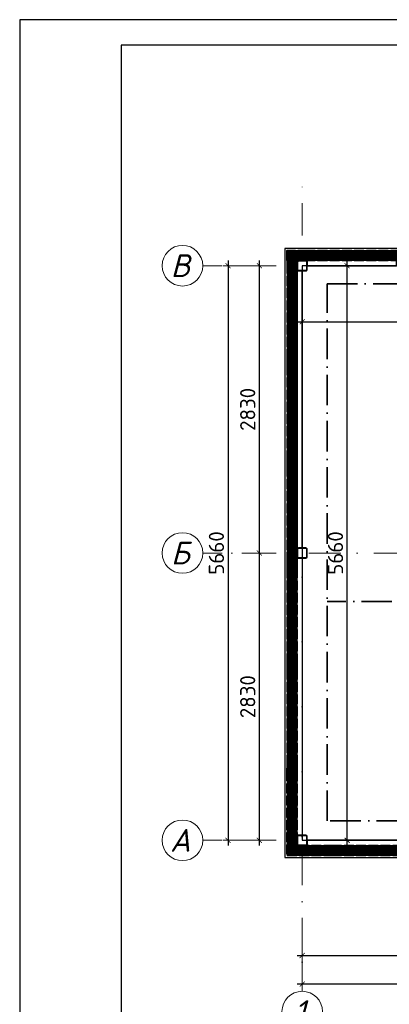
# Model space of a CAD drawing. Header units: metres. Extents: x 705633 to 708863, y 4309165 to 4309462.
# Tile 6 of 25: x 707492 to 707565, y 4309268 to 4309462. Entities that reach past the tile are written whole.
import ezdxf
from ezdxf.enums import TextEntityAlignment as Align

# ---------------------------------------------------------------- set-up
doc = ezdxf.new("R2010")
doc.units = ezdxf.units.M
doc.header["$LTSCALE"] = 0.5
doc.header["$PDMODE"] = 35
doc.header["$PDSIZE"] = 0.3
for name, pattern in [('ACAD_ISO10W100', [18, 12, -3, 0, -3]), ('DASHDOTX2', [50.8, 25.4, -12.7, 0, -12.7]), ('GOST2.303 9', [26.5, 20, -1.5, 1, -1.5, 1, -1.5])]:
    doc.linetypes.add(name, pattern=pattern)
doc.layers.get('Defpoints').update_dxf_attribs({"lineweight": 18})
doc.layers.add('.', color=7, linetype='Continuous', lineweight=15)
doc.layers.add('заземление защитное', color=7, linetype='GOST2.303 9', lineweight=60, true_color=0x007000)
doc.layers.add('Рамка', color=7, linetype='Continuous')
doc.styles.add('ГОСТ300', font='isocpeur.ttf')
doc.styles.add('Оси', font='isocpeui.ttf')
doc.dimstyles.new('ГОСТ 50', dxfattribs={"dimtxt": 300, "dimasz": 100, "dimexe": 100, "dimexo": 80, "dimgap": 80, "dimtad": 1, "dimdec": 0, "dimlfac": 0.5, "dimtxsty": 'ГОСТ300', "dimblk": 'ARCHTICK', "dimcen": 50, "dimdle": 100, "dimadec": 0, "dimazin": 0, "dimtfac": 1, "dimtdec": 0, "dimtmove": 0, "dimatfit": 3, "dimldrblk": 'ARCHTICK', "dimfxl": 1, "dimlwe": 9, "dimarcsym": 0})
pattern_1 = [(0, (11262055.141, 930292.151), (0, 15.875), []), (60, (11262055.141, 930292.151), (-13.748153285, 7.9375), []), (120, (11262055.141, 930292.151), (-13.748153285, -7.9375), [])]

# ---------------------------------------------------------------- blocks, each defined once
blk = doc.blocks.new('100x100st')
at = {"layer": '.'}
h = blk.add_hatch(dxfattribs=at)
h.set_pattern_fill('ANSI38', color=256)
h.set_pattern_definition([(45, (2935867.633, 213515.1553), (-2.245064, 2.245064), []), (135, (2935867.633, 213515.1553), (-6.73519, 2.245064), [7.9375, -4.7625])])
h.paths.add_polyline_path([(2935954.1, 213615.2), (2935881.1, 213615.2, 0.414214), (2935867.6, 213601.7), (2935867.6, 213528.7, 0.414214), (2935881.1, 213515.2), (2935954.1, 213515.2, 0.414214), (2935967.6, 213528.7), (2935967.6, 213601.7, 0.414214)])
h.paths.add_polyline_path([(2935954.1, 213610.2, -0.414214), (2935962.6, 213601.7), (2935962.6, 213528.7, -0.414214), (2935954.1, 213520.2), (2935881.1, 213520.2, -0.414214), (2935872.6, 213528.7), (2935872.6, 213601.7, -0.414214), (2935881.1, 213610.2)], flags=16)
at = {"color": 0, "linetype": 'ByBlock', "lineweight": 30}
blk.add_lwpolyline([(2935881.1, 213515.2), (2935954.1, 213515.2, 0.414214), (2935967.6, 213528.7), (2935967.6, 213601.7, 0.414214), (2935954.1, 213615.2), (2935881.1, 213615.2, 0.414214), (2935867.6, 213601.7), (2935867.6, 213528.7, 0.414214), (2935881.1, 213515.2, 0.414214)], format="xyb", dxfattribs=at)
blk.add_lwpolyline([(2935881.1, 213520.2), (2935954.1, 213520.2, 0.414214), (2935962.6, 213528.7), (2935962.6, 213601.7, 0.414214), (2935954.1, 213610.2), (2935881.1, 213610.2, 0.414214), (2935872.6, 213601.7), (2935872.6, 213528.7, 0.414214)], format="xyb", close=True, dxfattribs=at)
blk = doc.blocks.new('1000X')
at = {"ltscale": 6}
h = blk.add_hatch(dxfattribs=at)
h.set_pattern_fill('NET3', color=5, scale=5, style=0)
h.set_pattern_definition(pattern_1)
h.paths.add_polyline_path([(11723784.4, 363939.8), (11723780.9, 363936.2), (11723760.9, 363936.2), (11723757.3, 363939.8), (11723664.4, 363939.8), (11723660.9, 363936.2), (11723640.9, 363936.2), (11723637.3, 363939.8), (11723544.4, 363939.8), (11723540.9, 363936.2), (11723520.9, 363936.2), (11723517.3, 363939.8), (11723424.4, 363939.8), (11723420.9, 363936.2), (11723400.9, 363936.2), (11723397.3, 363939.8), (11723271.1, 363939.8), (11723271.1, 363931.8), (11723291.5, 363928.1), (11723291.5, 363920.1), (11723271.1, 363920.1), (11723271.1, 363859.4), (11723291.5, 363859.4), (11723291.5, 363851.4), (11723271.1, 363847.8), (11723271.1, 363839.8), (11723397.3, 363839.8), (11723400.9, 363843.3), (11723420.9, 363843.3), (11723424.4, 363839.8), (11723517.3, 363839.8), (11723520.9, 363843.3), (11723540.9, 363843.3), (11723544.4, 363839.8), (11723637.3, 363839.8), (11723640.9, 363843.3), (11723660.9, 363843.3), (11723664.4, 363839.8), (11723757.3, 363839.8), (11723760.9, 363843.3), (11723780.9, 363843.3), (11723784.4, 363839.8), (11723877.3, 363839.8), (11723880.9, 363843.3), (11723900.9, 363843.3), (11723904.4, 363839.8), (11723997.3, 363839.8), (11724000.9, 363843.3), (11724020.9, 363843.3), (11724024.4, 363839.8), (11724117.3, 363839.8), (11724120.9, 363843.3), (11724140.9, 363843.3), (11724144.4, 363839.8), (11724270.9, 363839.8), (11724270.9, 363847.8), (11724270.9, 363851.4), (11724270.9, 363859.4), (11724270.9, 363920.1), (11724270.9, 363928.1), (11724270.9, 363931.8), (11724270.9, 363939.8), (11724144.4, 363939.8), (11724140.9, 363936.2), (11724120.9, 363936.2), (11724117.3, 363939.8), (11724024.4, 363939.8), (11724020.9, 363936.2), (11724000.9, 363936.2), (11723997.3, 363939.8), (11723904.4, 363939.8), (11723900.9, 363936.2), (11723880.9, 363936.2), (11723877.3, 363939.8)])
at = {"color": 5, "lineweight": 35, "ltscale": 6}
blk.add_lwpolyline([(11723271.1, 363939.8), (11723397.3, 363939.8), (11723400.9, 363936.2), (11723420.9, 363936.2), (11723424.4, 363939.8), (11723517.3, 363939.8), (11723520.9, 363936.2), (11723540.9, 363936.2), (11723544.4, 363939.8), (11723637.3, 363939.8), (11723640.9, 363936.2), (11723660.9, 363936.2), (11723664.4, 363939.8), (11723757.3, 363939.8), (11723760.9, 363936.2), (11723780.9, 363936.2), (11723784.4, 363939.8), (11723877.3, 363939.8), (11723880.9, 363936.2), (11723900.9, 363936.2), (11723904.4, 363939.8), (11723997.3, 363939.8), (11724000.9, 363936.2), (11724020.9, 363936.2), (11724024.4, 363939.8), (11724117.3, 363939.8), (11724120.9, 363936.2), (11724140.9, 363936.2), (11724144.4, 363939.8), (11724270.9, 363939.8), (11724270.9, 363931.8), (11724270.9, 363928.1), (11724270.9, 363920.1), (11724270.9, 363920.1), (11724270.9, 363859.4), (11724270.9, 363859.4), (11724270.9, 363851.4), (11724270.9, 363847.8), (11724270.9, 363839.8), (11724144.4, 363839.8), (11724140.9, 363843.3), (11724120.9, 363843.3), (11724117.3, 363839.8), (11724024.4, 363839.8), (11724020.9, 363843.3), (11724000.9, 363843.3), (11723997.3, 363839.8), (11723904.4, 363839.8), (11723900.9, 363843.3), (11723880.9, 363843.3), (11723877.3, 363839.8), (11723784.4, 363839.8), (11723780.9, 363843.3), (11723760.9, 363843.3), (11723757.3, 363839.8), (11723664.4, 363839.8), (11723660.9, 363843.3), (11723640.9, 363843.3), (11723637.3, 363839.8), (11723544.4, 363839.8), (11723540.9, 363843.3), (11723520.9, 363843.3), (11723517.3, 363839.8), (11723424.4, 363839.8), (11723420.9, 363843.3), (11723400.9, 363843.3), (11723397.3, 363839.8), (11723271.1, 363839.8), (11723271.1, 363847.8), (11723291.5, 363851.4), (11723291.5, 363859.4), (11723271.1, 363859.4), (11723271.1, 363920.1), (11723291.5, 363920.1), (11723291.5, 363928.1), (11723271.1, 363931.8), (11723271.1, 363939.8)], dxfattribs=at)
blk = doc.blocks.new('err')
at = {"ltscale": 6}
h = blk.add_hatch(dxfattribs=at)
h.set_pattern_fill('NET3', color=5, scale=5, style=0)
h.set_pattern_definition([(0, (2457299.514, 815047.984), (0, 15.875), []), (60, (2457299.514, 815047.984), (-13.7481533, 7.9375), []), (120, (2457299.514, 815047.984), (-13.7481533, -7.9375), [])])
h.paths.add_polyline_path([(2941934.2, 221215.2), (2941834.2, 221215.2), (2941834.2, 221134.4), (2941837.8, 221130.9), (2941837.8, 221110.9), (2941834.2, 221107.3), (2941834.2, 221060.3), (2941934.2, 221060.3), (2941934.2, 221107.3), (2941930.7, 221110.9), (2941930.7, 221130.9), (2941934.2, 221134.4)])
at = {"color": 5, "lineweight": 35, "ltscale": 6}
blk.add_lwpolyline([(2941834.2, 221215.2), (2941834.2, 221134.4), (2941837.8, 221130.9), (2941837.8, 221110.9), (2941834.2, 221107.3), (2941834.2, 221060.3), (2941934.2, 221060.3), (2941934.2, 221107.3), (2941930.7, 221110.9), (2941930.7, 221130.9), (2941934.2, 221134.4), (2941934.2, 221215.2), (2941834.2, 221215.2)], dxfattribs=at)
blk = doc.blocks.new('hgf')
at = {"ltscale": 6}
h = blk.add_hatch(dxfattribs=at)
h.set_pattern_fill('NET3', color=5, scale=5, style=0)
h.set_pattern_definition(pattern_1)
h.paths.add_polyline_path([(2935767.6, 221211.6), (2935767.6, 221118.7), (2935778.7, 221118.7), (2935782.3, 221115.2), (2935875.2, 221115.2), (2935878.7, 221118.7), (2935898.7, 221118.7), (2935902.3, 221115.2), (2935995.2, 221115.2), (2935998.7, 221118.7), (2936018.7, 221118.7), (2936022.3, 221115.2), (2936115.2, 221115.2), (2936118.7, 221118.7), (2936138.7, 221118.7), (2936142.3, 221115.2), (2936235.2, 221115.2), (2936238.7, 221118.7), (2936258.7, 221118.7), (2936262.3, 221115.2), (2936355.2, 221115.2), (2936358.7, 221118.7), (2936378.7, 221118.7), (2936382.3, 221115.2), (2936475.2, 221115.2), (2936478.7, 221118.7), (2936498.7, 221118.7), (2936502.3, 221115.2), (2936628.7, 221115.2), (2936628.7, 221215.2), (2936502.3, 221215.2), (2936498.7, 221211.6), (2936478.7, 221211.6), (2936475.2, 221215.2), (2936382.3, 221215.2), (2936378.7, 221211.6), (2936358.7, 221211.6), (2936355.2, 221215.2), (2936262.3, 221215.2), (2936258.7, 221211.6), (2936238.7, 221211.6), (2936235.2, 221215.2), (2936142.3, 221215.2), (2936138.7, 221211.6), (2936118.7, 221211.6), (2936115.2, 221215.2), (2936022.3, 221215.2), (2936018.7, 221211.6), (2935998.7, 221211.6), (2935995.2, 221215.2), (2935902.3, 221215.2), (2935898.7, 221211.6), (2935878.7, 221211.6), (2935875.2, 221215.2), (2935782.3, 221215.2), (2935778.7, 221211.6)])
at = {"color": 5, "lineweight": 35, "ltscale": 6}
blk.add_lwpolyline([(2935767.6, 221118.7), (2935778.7, 221118.7), (2935782.3, 221115.2), (2935875.2, 221115.2), (2935878.7, 221118.7), (2935898.7, 221118.7), (2935902.3, 221115.2), (2935995.2, 221115.2), (2935998.7, 221118.7), (2936018.7, 221118.7), (2936022.3, 221115.2), (2936115.2, 221115.2), (2936118.7, 221118.7), (2936138.7, 221118.7), (2936142.3, 221115.2), (2936235.2, 221115.2), (2936238.7, 221118.7), (2936258.7, 221118.7), (2936262.3, 221115.2), (2936355.2, 221115.2), (2936358.7, 221118.7), (2936378.7, 221118.7), (2936382.3, 221115.2), (2936475.2, 221115.2), (2936478.7, 221118.7), (2936498.7, 221118.7), (2936502.3, 221115.2), (2936628.7, 221115.2), (2936628.7, 221123.2), (2936628.7, 221126.8), (2936628.7, 221134.8), (2936628.7, 221134.8), (2936628.7, 221195.5), (2936628.7, 221195.5), (2936628.7, 221203.5), (2936628.7, 221207.2), (2936628.7, 221215.2), (2936502.3, 221215.2), (2936498.7, 221211.6), (2936478.7, 221211.6), (2936475.2, 221215.2), (2936382.3, 221215.2), (2936378.7, 221211.6), (2936358.7, 221211.6), (2936355.2, 221215.2), (2936262.3, 221215.2), (2936258.7, 221211.6), (2936238.7, 221211.6), (2936235.2, 221215.2), (2936142.3, 221215.2), (2936138.7, 221211.6), (2936118.7, 221211.6), (2936115.2, 221215.2), (2936022.3, 221215.2), (2936018.7, 221211.6), (2935998.7, 221211.6), (2935995.2, 221215.2), (2935902.3, 221215.2), (2935898.7, 221211.6), (2935878.7, 221211.6), (2935875.2, 221215.2), (2935782.3, 221215.2), (2935778.7, 221211.6), (2935767.6, 221211.6), (2935767.6, 221118.7)], dxfattribs=at)
blk = doc.blocks.new('fg')
at = {"ltscale": 6}
h = blk.add_hatch(dxfattribs=at)
h.set_pattern_fill('NET3', color=5, scale=5, style=0)
h.set_pattern_definition([(0, (2450990.725, 814792.633), (0, 15.875), []), (60, (2450990.725, 814792.633), (-13.7481533, 7.9375), []), (120, (2450990.725, 814792.633), (-13.7481533, -7.9375), [])])
h.paths.add_polyline_path([(2935529.3, 221115.2), (2935529, 221115.5), (2935529, 221095.5), (2935525.4, 221092), (2935525.4, 220999.1), (2935529, 220995.5), (2935529, 220975.5), (2935525.4, 220972), (2935525.4, 220879.1), (2935529, 220875.5), (2935529, 220855.5), (2935525.4, 220852), (2935525.4, 220804.9), (2935625.4, 220804.9), (2935625.4, 220852), (2935621.9, 220855.5), (2935621.9, 220875.5), (2935625.4, 220879.1), (2935625.4, 220972), (2935621.9, 220975.5), (2935621.9, 220995.5), (2935625.4, 220999.1), (2935625.4, 221092), (2935621.9, 221095.5), (2935621.9, 221115.2)])
at = {"color": 5, "lineweight": 35, "ltscale": 6}
blk.add_lwpolyline([(2935529, 221115.2), (2935529, 221095.5), (2935525.4, 221092), (2935525.4, 220999.1), (2935529, 220995.5), (2935529, 220975.5), (2935525.4, 220972), (2935525.4, 220879.1), (2935529, 220875.5), (2935529, 220855.5), (2935525.4, 220852), (2935525.4, 220804.9), (2935625.4, 220804.9), (2935625.4, 220852), (2935621.9, 220855.5), (2935621.9, 220875.5), (2935625.4, 220879.1), (2935625.4, 220972), (2935621.9, 220975.5), (2935621.9, 220995.5), (2935625.4, 220999.1), (2935625.4, 221092), (2935621.9, 221095.5), (2935621.9, 221115.2), (2935529, 221115.2)], dxfattribs=at)
blk = doc.blocks.new('*U172')
at = {"color": 0, "linetype": 'DASHDOTX2', "lineweight": -2, "ltscale": 50}
blk.add_line((0, 1209), (0, 17894), dxfattribs=at)
at = {"color": 0, "linetype": 'DASHDOTX2', "lineweight": -2, "ltscale": 30}
blk.add_lwpolyline([(0, 400), (0, 1209)], dxfattribs=at)
at = {"color": 0, "linetype": 'Continuous', "lineweight": -2}
blk.add_circle((0, 0), 400, dxfattribs=at)
at = {"style": 'Оси'}
blk.add_attdef('OS1', text='', height=450, rotation=90, dxfattribs=at).set_placement((0, -44), align=Align.MIDDLE_CENTER)
blk = doc.blocks.new('*U173')
at = {"color": 0, "linetype": 'DASHDOTX2', "lineweight": -2, "ltscale": 50}
blk.add_line((0, 1209), (0, 16343), dxfattribs=at)
at = {"color": 0, "linetype": 'DASHDOTX2', "lineweight": -2, "ltscale": 30}
blk.add_lwpolyline([(0, 400), (0, 1209)], dxfattribs=at)
at = {"color": 0, "linetype": 'Continuous', "lineweight": -2}
blk.add_circle((0, 0), 400, dxfattribs=at)
at = {"style": 'Оси'}
blk.add_attdef('OS1', text='', height=450, dxfattribs=at).set_placement((-44, 0), align=Align.MIDDLE_CENTER)
blk = doc.blocks.new('_ArchTick')
at = {"color": 0, "linetype": 'ByBlock', "const_width": 0.15}
blk.add_lwpolyline([(-0.5, -0.5), (0.5, 0.5)], dxfattribs=at)
blk = doc.blocks.new('*D244')
at = {"color": 0, "lineweight": -2, "transparency": 16777216}
blk.add_line((2873876, 236483), (2873876, 242343), dxfattribs=at)
at = {"color": 0, "lineweight": 9, "transparency": 16777216}
for p, q in [((2874082, 242243), (2873776, 242243)), ((2874082, 236583), (2873776, 236583))]:
    blk.add_line(p, q, dxfattribs=at)
at = {"layer": 'Defpoints', "color": 0, "lineweight": 35, "transparency": 16777216}
for p in [(2873876, 242243), (2874162, 242243), (2874162, 236583)]:
    blk.add_point(p, dxfattribs=at)
at = {"color": 0, "lineweight": -2, "transparency": 16777216, "xscale": 100, "yscale": 100, "zscale": 100}
for p, rotation in [((2873876, 242243), 90), ((2873876, 236583), 270)]:
    blk.add_blockref('_ArchTick', p, dxfattribs=dict(at, rotation=rotation))
at = {"color": 0, "transparency": 16777216, "insert": (2873646, 239413), "char_height": 300, "attachment_point": 5, "rotation": 90, "style": 'ГОСТ300'}
blk.add_mtext('2830', dxfattribs=at)
blk = doc.blocks.new('*D245')
at = {"color": 0, "lineweight": 9, "transparency": 16777216}
for p, q in [((2874081, 247903), (2873776, 247903)), ((2874082, 242243), (2873776, 242243))]:
    blk.add_line(p, q, dxfattribs=at)
at = {"color": 0, "lineweight": -2, "transparency": 16777216}
blk.add_line((2873876, 242143), (2873876, 248003), dxfattribs=at)
at = {"layer": 'Defpoints', "color": 0, "lineweight": 35, "transparency": 16777216}
for p in [(2873876, 247903), (2874161, 247903), (2874162, 242243)]:
    blk.add_point(p, dxfattribs=at)
at = {"color": 0, "lineweight": -2, "transparency": 16777216, "xscale": 100, "yscale": 100, "zscale": 100}
for p, rotation in [((2873876, 247903), 90), ((2873876, 242243), 270)]:
    blk.add_blockref('_ArchTick', p, dxfattribs=dict(at, rotation=rotation))
at = {"color": 0, "transparency": 16777216, "insert": (2873646, 245073), "char_height": 300, "attachment_point": 5, "rotation": 90, "style": 'ГОСТ300'}
blk.add_mtext('2830', dxfattribs=at)
blk = doc.blocks.new('*D246')
at = {"color": 0, "lineweight": 9, "transparency": 16777216}
for p, q in [((2874081, 247903), (2873159, 247903)), ((2874082, 236583), (2873159, 236583))]:
    blk.add_line(p, q, dxfattribs=at)
at = {"color": 0, "lineweight": -2, "transparency": 16777216}
blk.add_line((2873259, 248003), (2873259, 236483), dxfattribs=at)
at = {"layer": 'Defpoints', "color": 0, "lineweight": 35, "transparency": 16777216}
for p in [(2874161, 247903), (2873259, 236583), (2874162, 236583)]:
    blk.add_point(p, dxfattribs=at)
at = {"color": 0, "lineweight": -2, "transparency": 16777216, "xscale": 100, "yscale": 100, "zscale": 100}
for p, rotation in [((2873259, 247903), 90), ((2873259, 236583), 270)]:
    blk.add_blockref('_ArchTick', p, dxfattribs=dict(at, rotation=rotation))
at = {"color": 0, "transparency": 16777216, "insert": (2873029, 242243), "char_height": 300, "attachment_point": 5, "rotation": 90, "style": 'ГОСТ300'}
blk.add_mtext('5660', dxfattribs=at)
blk = doc.blocks.new('*D247')
at = {"color": 0, "lineweight": 9, "transparency": 16777216}
for p, q in [((2874720, 235016), (2874720, 234214)), ((2882040, 235016), (2882040, 234214))]:
    blk.add_line(p, q, dxfattribs=at)
at = {"color": 0, "lineweight": -2, "transparency": 16777216}
blk.add_line((2874620, 234314), (2882140, 234314), dxfattribs=at)
at = {"layer": 'Defpoints', "color": 0, "lineweight": 35, "transparency": 16777216}
for p in [(2874720, 235096), (2882040, 235096), (2882040, 234314)]:
    blk.add_point(p, dxfattribs=at)
at = {"color": 0, "lineweight": -2, "transparency": 16777216, "xscale": 100, "yscale": 100, "zscale": 100, "rotation": 180}
blk.add_blockref('_ArchTick', (2874720, 234314), dxfattribs=at)
at = {"color": 0, "lineweight": -2, "transparency": 16777216, "xscale": 100, "yscale": 100, "zscale": 100}
blk.add_blockref('_ArchTick', (2882040, 234314), dxfattribs=at)
at = {"color": 0, "transparency": 16777216, "insert": (2878380, 234544), "char_height": 300, "attachment_point": 5, "style": 'ГОСТ300'}
blk.add_mtext('3660', dxfattribs=at)
blk = doc.blocks.new('*D249')
at = {"color": 0, "lineweight": 9, "transparency": 16777216}
for p, q in [((2874720, 234669), (2874720, 233650)), ((2889720, 234669), (2889720, 233650))]:
    blk.add_line(p, q, dxfattribs=at)
at = {"color": 0, "lineweight": -2, "transparency": 16777216}
blk.add_line((2889820, 233750), (2874620, 233750), dxfattribs=at)
at = {"layer": 'Defpoints', "color": 0, "lineweight": 35, "transparency": 16777216}
for p in [(2874720, 234749), (2889720, 234749), (2874720, 233750)]:
    blk.add_point(p, dxfattribs=at)
at = {"color": 0, "lineweight": -2, "transparency": 16777216, "xscale": 100, "yscale": 100, "zscale": 100, "rotation": 180}
blk.add_blockref('_ArchTick', (2874720, 233750), dxfattribs=at)
at = {"color": 0, "lineweight": -2, "transparency": 16777216, "xscale": 100, "yscale": 100, "zscale": 100}
blk.add_blockref('_ArchTick', (2889720, 233750), dxfattribs=at)
at = {"color": 0, "transparency": 16777216, "insert": (2882220, 233980), "char_height": 300, "attachment_point": 5, "style": 'ГОСТ300'}
blk.add_mtext('7500', dxfattribs=at)
blk = doc.blocks.new('*D255')
at = {"color": 0, "lineweight": 9, "transparency": 16777216}
for p, q in [((2875294, 247903), (2875706, 247903)), ((2875321, 236583), (2875706, 236583))]:
    blk.add_line(p, q, dxfattribs=at)
at = {"color": 0, "lineweight": -2, "transparency": 16777216}
blk.add_line((2875606, 236483), (2875606, 248003), dxfattribs=at)
at = {"layer": 'Defpoints', "color": 0, "lineweight": 35, "transparency": 16777216}
for p in [(2875214, 247903), (2875606, 247903), (2875241, 236583)]:
    blk.add_point(p, dxfattribs=at)
at = {"color": 0, "lineweight": -2, "transparency": 16777216, "xscale": 100, "yscale": 100, "zscale": 100}
for p, rotation in [((2875606, 247903), 90), ((2875606, 236583), 270)]:
    blk.add_blockref('_ArchTick', p, dxfattribs=dict(at, rotation=rotation))
at = {"color": 0, "transparency": 16777216, "insert": (2875376, 242243), "char_height": 300, "attachment_point": 5, "rotation": 90, "style": 'ГОСТ300'}
blk.add_mtext('5660', dxfattribs=at)
blk = doc.blocks.new('*D256')
at = {"color": 0, "lineweight": 9, "transparency": 16777216}
for p, q in [((2874720, 247386), (2874720, 246700)), ((2882040, 247228), (2882040, 246700))]:
    blk.add_line(p, q, dxfattribs=at)
at = {"color": 0, "lineweight": -2, "transparency": 16777216}
blk.add_line((2874620, 246800), (2882140, 246800), dxfattribs=at)
at = {"layer": 'Defpoints', "color": 0, "lineweight": 35, "transparency": 16777216}
for p in [(2874720, 247466), (2882040, 247308), (2882040, 246800)]:
    blk.add_point(p, dxfattribs=at)
at = {"color": 0, "lineweight": -2, "transparency": 16777216, "xscale": 100, "yscale": 100, "zscale": 100, "rotation": 180}
blk.add_blockref('_ArchTick', (2874720, 246800), dxfattribs=at)
at = {"color": 0, "lineweight": -2, "transparency": 16777216, "xscale": 100, "yscale": 100, "zscale": 100}
blk.add_blockref('_ArchTick', (2882040, 246800), dxfattribs=at)
at = {"color": 0, "transparency": 16777216, "insert": (2878380, 247030), "char_height": 300, "attachment_point": 5, "style": 'ГОСТ300'}
blk.add_mtext('3660', dxfattribs=at)
blk = doc.blocks.new('A$Ce2c55f89')
at = {"layer": 'заземление защитное', "linetype": 'ACAD_ISO10W100', "lineweight": 35}
blk.add_line((-77.71, 39.35), (-145.1, 39.35), dxfattribs=at)
blk.add_lwpolyline([(-145.1, 101.87), (-1.96, 101.87), (-1.96, -3.91), (-145.1, -3.91)], close=True, dxfattribs=at)
blk = doc.blocks.new('adad')
for points in [[(2890060.3, 236243), (2890060.3, 248243.2), (2874380.3, 248243.2), (2874380.3, 236243)], [(2882040.3, 236583), (2882040.3, 247903.2), (2874720.3, 247903.2), (2874720.3, 236583)]]:
    blk.add_lwpolyline(points, close=True)
at = {"lineweight": 30, "ltscale": 15}
for points in [[(2874820.3, 247903.2), (2876580.7, 247903.2), (2876580.7, 248003.2), (2874820.3, 248003.2)], [(2874620.3, 247803.2), (2874620.3, 242343.2), (2874720.3, 242343.2), (2874720.3, 247803.2)], [(2874620.3, 236683), (2874620.3, 242143.2), (2874720.3, 242143.2), (2874720.3, 236683)], [(2874820.3, 236483), (2877100.4, 236483), (2877100.4, 236583), (2874820.3, 236583)]]:
    blk.add_lwpolyline(points, close=True, dxfattribs=at)
at = {"color": 248, "lineweight": 9, "true_color": 0x641213}
blk.add_blockref('*U173', (2874720.3, 233208.8), dxfattribs=at).add_auto_attribs({'OS1': '1'})
at = {"color": 248, "lineweight": 9, "true_color": 0x641213, "rotation": 270}
for p, values in [((2872360, 247903.2), {'OS1': 'В'}), ((2872360, 242243.2), {'OS1': 'Б'}), ((2872360, 236583), {'OS1': 'A'})]:
    blk.add_blockref('*U172', p, dxfattribs=at).add_auto_attribs(values)
at = {"xscale": 2, "yscale": 2, "zscale": 2, "rotation": 90}
for name, p in [('err', (3316850.6, -5635665.2)), ('100x100st', (3301850.6, -5623932.1)), ('100x100st', (3301850.6, -5629592.1)), ('hgf', (3316850.6, -5635252.3)), ('100x100st', (3301850.6, -5635252.3)), ('fg', (3316850.6, -5634767.9))]:
    blk.add_blockref(name, p, dxfattribs=at)
at = {"color": 6, "lineweight": 30, "xscale": -2, "yscale": 2, "zscale": 2}
for p, rotation in [((-20571821, 975882.7), 180), ((2146740.8, -23200538.5), 270), ((2146740.8, -23202538.1), 270), ((2146740.8, -23204537.7), 270), ((2146740.8, -23206537.3), 270), ((2146740.8, -23208536.9), 270), ((-20571301.3, 964162.5), 180)]:
    blk.add_blockref('1000X', p, dxfattribs=dict(at, rotation=rotation))
for base, p1, p2, picture, middle in [((2873258.6, 236583), (2874160.7, 247903.2), (2874161.5, 236583), '*D246', (2873028.6, 242243.1)), ((2873876.1, 247903.2), (2874161.5, 242243.2), (2874160.7, 247903.2), '*D245', (2873646.1, 245073.2)), ((2875606.1, 247903.2), (2875240.8, 236583), (2875213.6, 247903.2), '*D255', (2875376.1, 242243.1)), ((2873876.1, 242243.2), (2874161.5, 236583), (2874161.5, 242243.2), '*D244', (2873646.1, 239413.1))]:
    dim = blk.add_linear_dim(base=base, p1=p1, p2=p2, angle=90, dimstyle='ГОСТ 50')
    dim.commit()
    dim.dimension.update_dxf_attribs({"geometry": picture, "text_midpoint": middle})
for base, p1, p2, picture, middle in [((2882040.2, 246799.8), (2874720.3, 247466), (2882040.2, 247307.7), '*D256', (2878380.3, 247029.8)), ((2882040.3, 234313.6), (2874720.3, 235095.9), (2882040.3, 235095.9), '*D247', (2878380.3, 234543.6)), ((2874720.3, 233749.5), (2889720.3, 234749.1), (2874720.3, 234749.1), '*D249', (2882220.3, 233979.5))]:
    dim = blk.add_linear_dim(base=base, p1=p1, p2=p2, dimstyle='ГОСТ 50')
    dim.commit()
    dim.dimension.update_dxf_attribs({"geometry": picture, "text_midpoint": middle})

msp = doc.modelspace()

# ---------------------------------------------------------------- linework, layer by layer
at = {"layer": 'Рамка', "color": 0, "linetype": 'ByBlock', "lineweight": 25}
msp.add_lwpolyline([(707492.34, 4309165.03), (707912.34, 4309165.03), (707912.34, 4309462.03), (707492.34, 4309462.03)], close=True, dxfattribs=at)
at = {"layer": 'Рамка', "color": 18, "lineweight": 30, "true_color": 0x000000}
msp.add_lwpolyline([(707512.34, 4309170.03), (707907.34, 4309170.03), (707907.34, 4309457.03), (707512.34, 4309457.03)], close=True, dxfattribs=at)

# ---------------------------------------------------------------- block references
at = {"xscale": 0.01, "yscale": 0.01, "zscale": 0.01}
msp.add_blockref('adad', (678800.83, 4306934.53), dxfattribs=at)
at = {"color": 0, "linetype": 'ByBlock', "lineweight": 35}
msp.add_blockref('A$Ce2c55f89', (707698.03, 4309308.09), dxfattribs=at)

doc.saveas('drawing.dxf')
